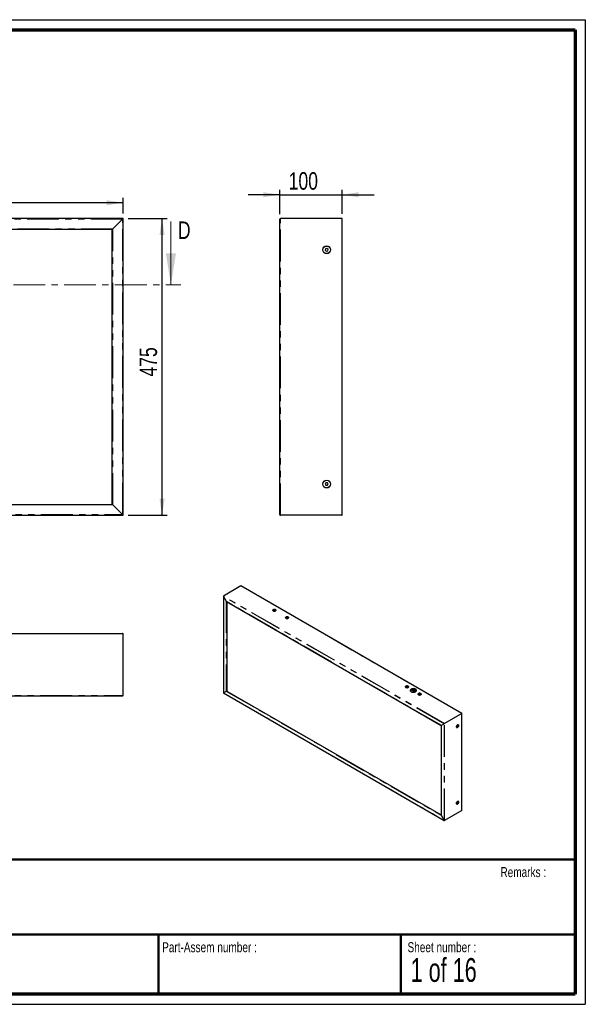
# Model space of a CAD drawing. Header units: millimetres. Extents: x 7 to 291, y 7 to 204.
# Tile 2 of 2: x 177 to 291, y 7 to 204. Entities that reach past the tile are written whole.
import ezdxf

# ---------------------------------------------------------------- set-up
doc = ezdxf.new("R2010")
doc.units = ezdxf.units.MM
doc.linetypes.add('CENTER', pattern=[10.16, 6.35, -1.27, 1.27, -1.27])
doc.linetypes.add('PHANTOM', pattern=[12.7, 6.35, -1.27, 1.27, -1.27, 1.27, -1.27])
for name, color, linetype in [('LAYER1', 7, 'Continuous'), ('LAYER2', 7, 'Continuous'), ('LOGO', 7, 'Continuous')]:
    doc.layers.add(name, color=color, linetype=linetype)
doc.styles.add('SLDTEXTSTYLE1', font='TXT', dxfattribs={"width": 0.75})
doc.styles.add('SLDTEXTSTYLE3', font='TXT', dxfattribs={"width": 0.678571})
doc.dimstyles.new('SLDDIMSTYLE0', dxfattribs={"dimtxt": 3.5, "dimasz": 3.302, "dimexe": 0, "dimexo": 0.0625, "dimgap": 0.875, "dimtad": 1, "dimdec": 1, "dimlfac": 8, "dimrnd": 1e-09, "dimzin": 12, "dimdsep": 46, "dimtxsty": 'SLDTEXTSTYLE1', "dimsah": 1, "dimcen": 0.09, "dimadec": 0, "dimazin": 3, "dimtfac": 1, "dimtdec": 1, "dimtofl": 0, "dimtmove": 0, "dimatfit": 3, "dimfxl": 1, "dimfrac": 2, "dimtolj": 1, "dimtzin": 12, "dimarcsym": 0})
doc.dimstyles.new('SLDDIMSTYLE1', dxfattribs={"dimtxt": 3.5, "dimasz": 3.302, "dimexe": 0, "dimexo": 0.0625, "dimgap": 0.875, "dimtad": 1, "dimdec": 1, "dimlfac": 8, "dimrnd": 1e-09, "dimzin": 12, "dimdsep": 46, "dimtxsty": 'SLDTEXTSTYLE1', "dimsah": 1, "dimcen": 0.09, "dimadec": 0, "dimazin": 3, "dimtfac": 1, "dimtdec": 1, "dimtmove": 0, "dimatfit": 0, "dimfxl": 1, "dimfrac": 2, "dimtolj": 1, "dimtzin": 12, "dimarcsym": 0})

# ---------------------------------------------------------------- blocks, each defined once
blk = doc.blocks.new('_D')
at = {"layer": 'LOGO'}
for p, q in [((41.86, 165), (41.86, 168.16)), ((198.11, 165), (198.11, 168.16)), ((198.11, 167.16), (41.86, 167.16))]:
    blk.add_line(p, q, dxfattribs=at)
for points in [[(41.86, 167.16), (45.17, 166.65), (45.17, 167.66)], [(198.11, 167.16), (194.81, 167.66), (194.81, 166.65)]]:
    blk.add_solid(points, dxfattribs=at)
at = {"layer": 'LOGO', "insert": (129.98, 171.67), "char_height": 3.5, "attachment_point": 1, "style": 'SLDTEXTSTYLE1'}
blk.add_mtext('1250', dxfattribs=at)
blk = doc.blocks.new('_D_1')
at = {"layer": 'LOGO'}
for p, q in [((199.11, 164), (206.91, 164)), ((205.91, 104.63), (205.91, 164)), ((199.11, 104.63), (206.91, 104.63))]:
    blk.add_line(p, q, dxfattribs=at)
for points in [[(205.91, 164), (205.4, 160.7), (206.42, 160.7)], [(205.91, 104.63), (206.42, 107.93), (205.4, 107.93)]]:
    blk.add_solid(points, dxfattribs=at)
at = {"layer": 'LOGO', "insert": (201.4, 132.39), "char_height": 3.5, "attachment_point": 1, "rotation": 90, "style": 'SLDTEXTSTYLE1'}
blk.add_mtext('475', dxfattribs=at)
blk = doc.blocks.new('_D_2')
at = {"layer": 'LOGO'}
for p, q in [((229.46, 164.88), (229.46, 169.76)), ((241.96, 164.94), (241.96, 169.76)), ((229.46, 168.76), (223.11, 168.76)), ((229.46, 168.76), (241.96, 168.76)), ((241.96, 168.76), (248.31, 168.76))]:
    blk.add_line(p, q, dxfattribs=at)
for points in [[(229.46, 168.76), (226.16, 169.27), (226.16, 168.25)], [(241.96, 168.76), (245.26, 168.25), (245.26, 169.27)]]:
    blk.add_solid(points, dxfattribs=at)
at = {"layer": 'LOGO', "insert": (231.24, 173.27), "char_height": 3.5, "attachment_point": 1, "style": 'SLDTEXTSTYLE1'}
blk.add_mtext('100', dxfattribs=at)

msp = doc.modelspace()

# ---------------------------------------------------------------- linework, layer by layer
at = {"color": 7, "linetype": 'Continuous', "lineweight": 25}
for p, q in [((198.113, 164.002), (41.863, 164.002)), ((196.051, 161.94), (197.988, 163.877)), ((198.113, 164.002), (197.988, 163.877)), ((197.988, 163.877), (198.113, 164.002)), ((198.113, 104.627), (198.113, 164.002)), ((229.458, 104.752), (229.458, 163.877)), ((241.896, 164.002), (229.583, 164.002)), ((241.958, 104.69), (241.958, 163.94)), ((195.926, 161.815), (44.051, 161.815)), ((196.051, 161.94), (195.926, 161.815)), ((195.926, 161.815), (196.051, 161.94)), ((195.926, 106.815), (195.926, 161.815)), ((238.625, 157.951), (238.556, 157.671)), ((238.556, 157.671), (238.765, 157.472)), ((238.902, 158.033), (238.625, 157.951)), ((239.11, 157.833), (238.902, 158.033)), ((239.042, 157.553), (239.11, 157.833)), ((238.765, 157.472), (239.042, 157.553)), ((238.689, 111.127), (238.545, 110.877)), ((238.545, 110.877), (238.689, 110.627)), ((238.978, 111.127), (238.689, 111.127)), ((238.689, 110.627), (238.978, 110.627)), ((239.122, 110.877), (238.978, 111.127)), ((238.978, 110.627), (239.122, 110.877)), ((44.051, 106.815), (195.926, 106.815)), ((195.926, 106.815), (196.051, 106.69)), ((196.051, 106.69), (195.926, 106.815)), ((197.988, 104.752), (196.051, 106.69)), ((41.863, 104.627), (198.113, 104.627)), ((197.988, 104.752), (198.113, 104.627)), ((198.113, 104.627), (197.988, 104.752)), ((241.896, 104.627), (229.583, 104.627)), ((221.68, 90.486), (218.198, 88.476)), ((265.882, 64.978), (221.698, 90.485)), ((218.183, 88.444), (218.183, 69.075)), ((218.198, 88.394), (218.746, 87.445)), ((218.781, 87.408), (261.758, 62.597)), ((218.838, 87.375), (218.838, 69.453)), ((41.988, 81.001), (197.988, 81.001)), ((198.113, 68.563), (198.113, 80.876)), ((218.183, 69.075), (262.356, 43.574)), ((218.746, 69.4), (218.198, 69.083)), ((218.816, 69.44), (218.838, 69.453)), ((218.838, 69.453), (261.758, 44.675)), ((255.621, 69.545), (255.562, 69.58)), ((255.745, 69.637), (255.727, 69.648)), ((256.494, 69.268), (255.806, 69.666)), ((256.537, 69.284), (255.848, 69.682)), ((256.218, 69.528), (255.892, 69.716)), ((256.218, 69.528), (256.218, 69.854)), ((256.394, 69.738), (256.394, 69.726)), ((256.444, 69.704), (256.394, 69.733)), ((256.394, 69.686), (256.394, 69.674)), ((256.444, 69.652), (256.394, 69.681)), ((256.394, 69.634), (256.394, 69.622)), ((256.444, 69.6), (256.394, 69.629)), ((256.394, 69.582), (256.394, 69.57)), ((256.444, 69.548), (256.394, 69.577)), ((256.394, 69.505), (256.394, 69.53)), ((256.743, 69.549), (256.418, 69.737)), ((256.743, 69.497), (256.418, 69.685)), ((256.743, 69.446), (256.418, 69.633)), ((256.444, 69.737), (256.444, 69.735)), ((256.444, 69.704), (256.444, 69.683)), ((256.731, 69.536), (256.444, 69.701)), ((256.731, 69.53), (256.444, 69.696)), ((256.444, 69.652), (256.444, 69.631)), ((256.731, 69.484), (256.444, 69.649)), ((256.731, 69.478), (256.444, 69.644)), ((256.444, 69.6), (256.444, 69.579)), ((256.731, 69.432), (256.444, 69.597)), ((256.731, 69.428), (256.444, 69.593)), ((256.444, 69.548), (256.444, 69.527)), ((256.706, 69.391), (256.444, 69.542)), ((256.729, 69.583), (256.448, 69.745)), ((256.726, 69.59), (256.452, 69.748)), ((256.71, 69.62), (256.484, 69.75)), ((256.731, 69.569), (256.731, 69.571)), ((256.752, 69.525), (256.731, 69.538)), ((256.731, 69.517), (256.731, 69.538)), ((256.752, 69.474), (256.731, 69.486)), ((256.731, 69.466), (256.731, 69.486)), ((256.74, 69.429), (256.731, 69.434)), ((256.731, 69.417), (256.731, 69.434)), ((256.752, 69.519), (256.752, 69.531)), ((256.752, 69.467), (256.752, 69.479)), ((41.926, 68.501), (198.051, 68.501)), ((265.874, 64.974), (262.392, 62.963)), ((265.882, 45.597), (265.882, 64.978)), ((261.758, 62.597), (261.758, 44.61)), ((261.773, 62.606), (262.321, 62.922)), ((264.847, 62.179), (264.858, 62.172)), ((264.949, 62.463), (264.93, 62.36)), ((264.93, 62.363), (264.989, 62.329)), ((264.93, 62.36), (264.989, 62.329)), ((265.027, 62.535), (264.949, 62.463)), ((264.953, 62.467), (265.067, 62.401)), ((264.989, 62.329), (265.067, 62.401)), ((265.086, 62.504), (265.027, 62.535)), ((265.067, 62.401), (265.086, 62.504)), ((265.158, 62.692), (265.147, 62.698)), ((265.158, 47.382), (265.147, 47.388)), ((265.874, 45.581), (262.392, 43.57)), ((264.847, 46.868), (264.858, 46.862)), ((264.967, 47.18), (264.926, 47.075)), ((264.926, 47.075), (264.967, 47.017)), ((264.945, 47.124), (265.049, 47.064)), ((265.049, 47.227), (264.967, 47.18)), ((264.967, 47.017), (265.049, 47.064)), ((265.019, 47.21), (265.09, 47.169)), ((265.09, 47.169), (265.049, 47.227)), ((265.049, 47.064), (265.09, 47.169)), ((262.321, 43.611), (261.773, 44.56))]:
    msp.add_line(p, q, dxfattribs=at)
at = {"color": 8, "linetype": 'PHANTOM', "lineweight": 18}
for p, q in [((197.988, 163.877), (41.988, 163.877)), ((197.988, 104.752), (197.988, 163.877)), ((229.583, 104.627), (229.583, 164.002)), ((241.896, 104.627), (241.896, 164.002)), ((196.051, 161.94), (43.926, 161.94)), ((196.051, 106.69), (196.051, 161.94)), ((43.926, 106.69), (196.051, 106.69)), ((41.988, 104.752), (197.988, 104.752)), ((265.874, 64.974), (221.68, 90.486)), ((262.392, 62.963), (218.198, 88.476)), ((218.198, 88.394), (218.198, 69.083)), ((262.321, 62.922), (218.198, 88.394)), ((218.746, 87.445), (218.746, 69.4)), ((261.773, 62.606), (218.746, 87.445)), ((218.816, 87.387), (218.816, 69.44)), ((41.863, 80.876), (198.113, 80.876)), ((218.198, 69.083), (262.321, 43.611)), ((218.746, 69.4), (261.773, 44.56)), ((218.816, 69.44), (261.758, 44.65)), ((41.863, 68.563), (198.113, 68.563)), ((265.874, 45.581), (265.874, 64.974)), ((261.773, 44.56), (261.773, 62.606)), ((262.321, 43.611), (262.321, 62.922)), ((262.392, 43.57), (262.392, 62.963))]:
    msp.add_line(p, q, dxfattribs=at)
at = {"color": 7, "linetype": 'Continuous', "lineweight": 18}
msp.add_line((207.684, 163.416), (207.684, 150.716), dxfattribs=at)
at = {"color": 7, "linetype": 'CENTER', "lineweight": 18}
msp.add_line((33.924, 150.716), (209.684, 150.716), dxfattribs=at)
at = {"color": 7, "linetype": 'Continuous', "lineweight": 25, "flags": 128}
for points in [[(228.597, 85.744), (228.643, 85.71), (228.673, 85.671), (228.687, 85.629), (228.682, 85.587), (228.66, 85.546), (228.622, 85.509), (228.57, 85.479), (228.506, 85.457), (228.435, 85.444), (228.361, 85.441), (228.288, 85.449), (228.221, 85.467), (228.162, 85.493), (228.117, 85.527), (228.086, 85.566), (228.073, 85.608), (228.077, 85.651), (228.099, 85.691), (228.138, 85.728), (228.19, 85.758), (228.254, 85.78), (228.324, 85.793), (228.398, 85.796), (228.471, 85.788), (228.539, 85.77), (228.597, 85.744)], [(228.164, 85.492), (228.222, 85.466), (228.289, 85.448), (228.361, 85.441), (228.435, 85.443), (228.505, 85.456), (228.568, 85.478), (228.62, 85.508), (228.658, 85.544), (228.68, 85.585), (228.684, 85.627), (228.671, 85.669), (228.641, 85.708), (228.596, 85.741), (228.538, 85.767), (228.471, 85.785), (228.398, 85.792), (228.325, 85.79), (228.255, 85.777), (228.192, 85.755), (228.14, 85.725), (228.102, 85.689), (228.08, 85.648), (228.075, 85.606), (228.089, 85.564), (228.119, 85.525), (228.164, 85.492)], [(228.274, 85.555), (228.317, 85.538), (228.367, 85.53), (228.419, 85.533), (228.466, 85.546), (228.503, 85.567), (228.525, 85.594), (228.529, 85.624), (228.516, 85.653), (228.486, 85.678), (228.443, 85.695), (228.393, 85.703), (228.341, 85.7), (228.294, 85.687), (228.257, 85.666), (228.235, 85.639), (228.23, 85.609), (228.244, 85.58), (228.274, 85.555)], [(231.143, 84.275), (231.189, 84.241), (231.219, 84.202), (231.232, 84.16), (231.228, 84.117), (231.206, 84.076), (231.168, 84.04), (231.115, 84.009), (231.052, 83.987), (230.981, 83.974), (230.907, 83.972), (230.834, 83.98), (230.766, 83.997), (230.708, 84.023), (230.662, 84.057), (230.632, 84.096), (230.619, 84.138), (230.623, 84.181), (230.645, 84.222), (230.683, 84.258), (230.736, 84.289), (230.799, 84.311), (230.87, 84.324), (230.944, 84.326), (231.017, 84.318), (231.085, 84.301), (231.143, 84.275)], [(230.658, 84.232), (230.631, 84.193), (230.621, 84.151), (230.628, 84.108), (230.652, 84.068), (230.693, 84.033), (230.747, 84.004), (230.811, 83.984), (230.882, 83.973), (230.956, 83.972), (231.028, 83.981), (231.093, 84), (231.149, 84.027), (231.193, 84.062), (231.22, 84.101), (231.23, 84.143), (231.223, 84.185), (231.198, 84.225), (231.158, 84.261), (231.104, 84.29), (231.04, 84.31), (230.969, 84.321), (230.895, 84.322), (230.823, 84.313), (230.758, 84.294), (230.702, 84.266), (230.658, 84.232)], [(230.794, 84.189), (230.777, 84.16), (230.778, 84.13), (230.797, 84.102), (230.831, 84.08), (230.877, 84.065), (230.928, 84.06), (230.979, 84.066), (231.024, 84.082), (231.057, 84.105), (231.074, 84.134), (231.073, 84.164), (231.054, 84.192), (231.02, 84.214), (230.974, 84.229), (230.923, 84.234), (230.871, 84.228), (230.827, 84.212), (230.794, 84.189)], [(255.114, 70.436), (255.16, 70.403), (255.19, 70.364), (255.203, 70.322), (255.199, 70.279), (255.177, 70.238), (255.138, 70.201), (255.086, 70.171), (255.023, 70.149), (254.952, 70.136), (254.878, 70.134), (254.805, 70.141), (254.737, 70.159), (254.679, 70.185), (254.633, 70.219), (254.603, 70.258), (254.589, 70.3), (254.594, 70.343), (254.616, 70.384), (254.654, 70.42), (254.707, 70.451), (254.77, 70.473), (254.841, 70.485), (254.915, 70.488), (254.988, 70.48), (255.055, 70.463), (255.114, 70.436)], [(254.629, 70.394), (254.602, 70.355), (254.591, 70.313), (254.599, 70.27), (254.623, 70.23), (254.664, 70.195), (254.718, 70.166), (254.782, 70.146), (254.853, 70.135), (254.927, 70.134), (254.999, 70.143), (255.064, 70.162), (255.12, 70.189), (255.163, 70.224), (255.191, 70.263), (255.201, 70.305), (255.194, 70.347), (255.169, 70.387), (255.129, 70.423), (255.075, 70.452), (255.011, 70.472), (254.94, 70.483), (254.866, 70.484), (254.794, 70.475), (254.728, 70.456), (254.672, 70.428), (254.629, 70.394)], [(254.765, 70.351), (254.748, 70.322), (254.749, 70.292), (254.768, 70.264), (254.802, 70.241), (254.848, 70.227), (254.899, 70.222), (254.95, 70.228), (254.995, 70.244), (255.028, 70.267), (255.045, 70.295), (255.044, 70.326), (255.025, 70.354), (254.991, 70.376), (254.945, 70.391), (254.894, 70.395), (254.842, 70.39), (254.798, 70.374), (254.765, 70.351)], [(255.727, 69.321), (255.808, 69.282), (255.9, 69.251), (255.999, 69.229), (256.103, 69.217), (256.209, 69.216), (256.314, 69.225), (256.414, 69.244), (256.508, 69.273), (256.592, 69.31), (256.664, 69.355), (256.721, 69.407), (256.763, 69.463), (256.787, 69.523), (256.794, 69.584), (256.783, 69.645), (256.754, 69.704), (256.708, 69.759), (256.647, 69.809), (256.572, 69.852), (256.486, 69.887), (256.39, 69.914), (256.288, 69.93), (256.182, 69.937), (256.077, 69.933), (255.974, 69.919), (255.876, 69.895), (255.787, 69.862), (255.709, 69.82), (255.644, 69.772), (255.594, 69.718), (255.561, 69.66), (255.545, 69.599), (255.548, 69.538), (255.568, 69.478), (255.605, 69.421), (255.659, 69.368), (255.727, 69.321)], [(257.659, 68.967), (257.705, 68.933), (257.736, 68.894), (257.749, 68.852), (257.744, 68.809), (257.722, 68.768), (257.684, 68.732), (257.632, 68.702), (257.568, 68.679), (257.497, 68.667), (257.423, 68.664), (257.351, 68.672), (257.283, 68.689), (257.225, 68.716), (257.179, 68.75), (257.148, 68.789), (257.135, 68.831), (257.14, 68.873), (257.162, 68.914), (257.2, 68.951), (257.252, 68.981), (257.316, 69.003), (257.387, 69.016), (257.461, 69.019), (257.533, 69.011), (257.601, 68.993), (257.659, 68.967)], [(257.175, 68.924), (257.147, 68.885), (257.137, 68.843), (257.144, 68.801), (257.169, 68.761), (257.209, 68.725), (257.263, 68.697), (257.328, 68.676), (257.399, 68.665), (257.472, 68.664), (257.544, 68.673), (257.61, 68.692), (257.666, 68.72), (257.709, 68.754), (257.737, 68.794), (257.747, 68.836), (257.74, 68.878), (257.715, 68.918), (257.675, 68.953), (257.621, 68.982), (257.556, 69.003), (257.485, 69.014), (257.412, 69.015), (257.34, 69.005), (257.274, 68.986), (257.218, 68.959), (257.175, 68.924)], [(257.311, 68.881), (257.294, 68.853), (257.295, 68.823), (257.314, 68.795), (257.348, 68.772), (257.393, 68.757), (257.445, 68.753), (257.496, 68.759), (257.541, 68.774), (257.573, 68.797), (257.59, 68.826), (257.589, 68.856), (257.57, 68.884), (257.536, 68.907), (257.491, 68.921), (257.439, 68.926), (257.388, 68.92), (257.343, 68.905), (257.311, 68.881)], [(265.874, 64.974), (265.877, 64.975), (265.88, 64.977), (265.881, 64.978), (265.882, 64.978)], [(265.882, 64.978), (265.882, 64.978), (265.881, 64.978), (265.88, 64.977), (265.877, 64.975), (265.874, 64.974)], [(264.785, 62.304), (264.792, 62.246), (264.811, 62.199), (264.841, 62.165), (264.882, 62.147), (264.929, 62.146), (264.981, 62.161), (265.035, 62.192), (265.087, 62.237), (265.135, 62.294), (265.175, 62.358), (265.205, 62.427), (265.224, 62.496), (265.231, 62.561), (265.224, 62.619), (265.205, 62.666), (265.175, 62.699), (265.135, 62.717), (265.087, 62.718), (265.035, 62.703), (264.981, 62.672), (264.929, 62.627), (264.882, 62.571), (264.841, 62.507), (264.811, 62.438), (264.792, 62.369), (264.785, 62.304)], [(264.855, 62.513), (264.896, 62.575), (264.944, 62.629), (264.996, 62.67), (265.049, 62.696), (265.1, 62.706), (265.145, 62.699), (265.181, 62.674), (265.206, 62.635), (265.219, 62.583), (265.218, 62.521), (265.205, 62.454), (265.179, 62.385), (265.142, 62.319), (265.097, 62.261), (265.046, 62.213), (264.993, 62.179), (264.941, 62.161), (264.893, 62.16), (264.852, 62.176), (264.821, 62.208), (264.802, 62.254), (264.796, 62.312), (264.803, 62.377), (264.823, 62.445), (264.855, 62.513)], [(264.785, 46.993), (264.792, 46.936), (264.811, 46.889), (264.841, 46.855), (264.882, 46.837), (264.929, 46.836), (264.981, 46.851), (265.035, 46.882), (265.087, 46.927), (265.135, 46.983), (265.175, 47.048), (265.205, 47.116), (265.224, 47.185), (265.231, 47.251), (265.224, 47.308), (265.205, 47.355), (265.175, 47.389), (265.135, 47.407), (265.087, 47.408), (265.035, 47.393), (264.981, 47.362), (264.929, 47.317), (264.882, 47.261), (264.841, 47.196), (264.811, 47.128), (264.792, 47.059), (264.785, 46.993)], [(264.796, 47), (264.803, 47.064), (264.822, 47.133), (264.853, 47.2), (264.894, 47.263), (264.942, 47.317), (264.995, 47.359), (265.048, 47.386), (265.098, 47.396), (265.143, 47.389), (265.18, 47.365), (265.205, 47.326), (265.218, 47.274), (265.218, 47.213), (265.205, 47.146), (265.18, 47.077), (265.143, 47.011), (265.098, 46.953), (265.048, 46.904), (264.995, 46.87), (264.942, 46.851), (264.894, 46.85), (264.853, 46.865), (264.822, 46.897), (264.803, 46.943), (264.796, 47)]]:
    msp.add_lwpolyline(points, dxfattribs=at)
at = {"color": 7, "linetype": 'Continuous', "lineweight": 25}
for centre, radius in [((238.833, 157.752), 0.787), ((238.833, 157.752), 0.75), ((238.833, 110.877), 0.787), ((238.833, 110.877), 0.75)]:
    msp.add_circle(centre, radius, dxfattribs=at)
for centre, radius, start, end in [((229.583, 163.877), 0.125, 90, 180), ((241.896, 163.94), 0.0625, 0, 90), ((229.583, 104.752), 0.125, 180, 270), ((241.896, 104.69), 0.0625, 270, 0), ((197.988, 80.876), 0.125, 0, 90), ((255.771, 69.491), 0.227, 157.00331, 168.75769), ((255.948, 69.23), 0.454, 121.55481, 135.95187), ((256.087, 68.988), 0.734, 107.32283, 117.77217), ((256.169, 68.785), 1.07, 87.3931, 97.92762), ((256.173, 68.502), 1.026, 77.58781, 87.51084), ((198.051, 68.563), 0.0625, 270, 0)]:
    msp.add_arc(centre, radius, start, end, dxfattribs=at)
for centre, major_axis, ratio, start_param, end_param in [((221.698, 90.456), (-0.0177, 0.0306), 0.5773346, 5.4978278, 6.2831447), ((221.698, 90.456), (-0.0177, 0.0306), 0.5773346, 5.4978278, 6.2831447), ((218.233, 88.415), (-0.0354, 0.0612), 0.5773346, 6.2831447, 7.853941), ((218.233, 88.415), (-0.0354, 0.0612), 0.5773346, 6.2831447, 7.853941), ((218.781, 87.466), (-0.0354, 0.0612), 0.5773346, 1.5707557, 2.3562351), ((218.781, 87.466), (-0.0354, 0.0612), 0.5773346, 1.5707557, 2.3562351), ((218.233, 69.104), (0.05, 0.0289), 0.0000704, 2.3561539, 3.141552), ((218.233, 69.104), (0.05, 0.0289), 0.0000704, 2.3561539, 3.1416333), ((218.781, 69.42), (0.05, 0.0289), 0.0000704, 0.7853575, 2.3561539), ((218.781, 69.42), (0.05, 0.0289), 0.0000704, 0.7853575, 2.3561539), ((256.169, 69.229), (0.625, -0.361), 0.0000704, 3.3801805, 3.6432373), ((256.169, 69.392), (0.442, 0.765), 0.5773346, 1.570837, 1.6108476), ((256.169, 69.392), (0.625, -0.361), 0.0000704, 3.9270314, 3.9670421), ((256.169, 69.229), (0.442, 0.765), 0.5773346, 1.023986, 1.2870428), ((256.169, 69.132), (0.527, 0.482), 0.6978748, 0.5474521, 0.6350815), ((256.169, 69.658), (0.623, -0.219), 0.2183122, 1.1922462, 1.2798756), ((256.169, 69.08), (0.527, 0.482), 0.6978748, 0.5474521, 0.6350815), ((256.169, 69.606), (0.623, -0.219), 0.2183122, 1.1922462, 1.2798756), ((256.169, 69.028), (0.527, 0.482), 0.6978748, 0.5474521, 0.6350815), ((256.169, 69.555), (0.623, -0.219), 0.2183122, 1.1922462, 1.2798756), ((256.169, 68.976), (0.527, 0.482), 0.6978748, 0.5474521, 0.6350815), ((256.169, 69.503), (0.623, -0.219), 0.2183122, 1.1922462, 1.2798756), ((256.169, 68.924), (0.527, 0.482), 0.6978748, 0.5474521, 0.6350815), ((256.169, 69.132), (0.527, 0.482), 0.6978748, 6.0827467, 6.1703761), ((256.169, 69.658), (0.623, -0.219), 0.2183122, 0.4443555, 0.5319849), ((256.169, 69.08), (0.527, 0.482), 0.6978748, 6.0827467, 6.1703761), ((256.169, 69.606), (0.623, -0.219), 0.2183122, 0.4443555, 0.5319849), ((256.169, 69.028), (0.527, 0.482), 0.6978748, 6.107276, 6.1703761), ((256.169, 69.555), (0.623, -0.219), 0.2183122, 0.501299, 0.5319849), ((261.808, 62.626), (0.05, 0.0289), 0.0000704, 2.3561539, 3.141552), ((261.808, 62.626), (0.05, 0.0289), 0.0000704, 2.3561539, 3.1416333), ((262.356, 62.943), (0.05, 0.0289), 0.0000704, 0.7853575, 2.3561539), ((262.356, 62.943), (0.05, 0.0289), 0.0000704, 0.7853575, 2.3561539), ((265.857, 45.611), (-0.0177, 0.0306), 0.5773346, 3.141552, 3.9269502), ((265.857, 45.611), (-0.0177, 0.0306), 0.5773346, 3.141552, 3.9269502), ((261.808, 44.581), (-0.0354, 0.0612), 0.5773346, 0.7853575, 1.5707557), ((261.808, 44.581), (-0.0354, 0.0612), 0.5773346, 0.7853575, 1.5707557), ((262.356, 43.632), (-0.0354, 0.0612), 0.5773346, 1.5707557, 3.141552), ((262.356, 43.632), (-0.0354, 0.0612), 0.5773346, 1.5707557, 3.141552)]:
    msp.add_ellipse(centre, major_axis=major_axis, ratio=ratio, start_param=start_param, end_param=end_param, dxfattribs=at)
msp.add_open_spline([(256.444, 69.737), (256.444, 69.741), (256.446, 69.744), (256.451, 69.748), (256.455, 69.75), (256.465, 69.752), (256.473, 69.753), (256.488, 69.752), (256.496, 69.751), (256.512, 69.748), (256.519, 69.746), (256.542, 69.739), (256.557, 69.734), (256.585, 69.721), (256.598, 69.714), (256.624, 69.699), (256.637, 69.691), (256.66, 69.674), (256.671, 69.664), (256.687, 69.649), (256.692, 69.643), (256.702, 69.632), (256.707, 69.626), (256.716, 69.612), (256.72, 69.605), (256.725, 69.593), (256.727, 69.589), (256.73, 69.58), (256.731, 69.575), (256.731, 69.571)], degree=3, knots=[0, 0, 0, 0, 0.03125, 0.03125, 0.0625, 0.0625, 0.125, 0.125, 0.1875, 0.1875, 0.25, 0.25, 0.375, 0.375, 0.5, 0.5, 0.625, 0.625, 0.75, 0.75, 0.8125, 0.8125, 0.875, 0.875, 0.9375, 0.9375, 0.96875, 0.96875, 1, 1, 1, 1], dxfattribs=at)
at = {"color": 7, "linetype": 'Continuous', "lineweight": 18}
msp.add_solid([(207.684, 150.716), (208.7, 157.066), (206.668, 157.066)], dxfattribs=at)
at = {"layer": 'LAYER1', "lineweight": 50}
for p, q in [((8.57, 35.784), (288.57, 35.784)), ((8.57, 20.784), (288.57, 20.784)), ((205.222, 8.784), (205.222, 20.784)), ((253.651, 8.784), (253.651, 20.784))]:
    msp.add_line(p, q, dxfattribs=at)
at = {"layer": 'LAYER2', "lineweight": 70}
for p, q in [((8.57, 201.784), (288.57, 201.784)), ((288.57, 201.784), (288.57, 8.784)), ((288.57, 8.784), (8.57, 8.784))]:
    msp.add_line(p, q, dxfattribs=at)
at = {"layer": 'LOGO'}
for p, q in [((6.57, 203.784), (290.57, 203.784)), ((290.57, 203.784), (290.57, 6.784)), ((6.57, 6.784), (290.57, 6.784))]:
    msp.add_line(p, q, dxfattribs=at)

# ---------------------------------------------------------------- texts
at = {"color": 7, "linetype": 'Continuous', "insert": (209.08, 163.416), "char_height": 3.5, "attachment_point": 1, "style": 'SLDTEXTSTYLE1'}
msp.add_mtext('D', dxfattribs=at)
at = {"layer": 'LOGO', "attachment_point": 1}
for s, insert, char_height, style in [('Remarks :', (273.596, 34.236), 2, 'SLDTEXTSTYLE1'), ('Part-Assem number :', (205.927, 19.21), 2, 'SLDTEXTSTYLE1'), ('Sheet number :', (255.011, 19.21), 2, 'SLDTEXTSTYLE1'), ('1 of 16', (255.634, 16.04), 4.7625, 'SLDTEXTSTYLE3')]:
    msp.add_mtext(s, dxfattribs=dict(at, insert=insert, char_height=char_height, style=style))

# ---------------------------------------------------------------- dimensions: what is measured, and where the dimension line sits
at = {"layer": 'LOGO'}
for base, p1, p2, dimstyle, picture, middle in [((41.863, 167.157), (198.113, 164.002), (41.863, 164.002), 'SLDDIMSTYLE0', '_D', (135.151, 167.157)), ((241.958, 168.758), (229.458, 163.877), (241.958, 163.94), 'SLDDIMSTYLE1', '_D_2', (235.115, 168.758))]:
    dim = msp.add_linear_dim(base=base, p1=p1, p2=p2, dimstyle=dimstyle, dxfattribs=at)
    dim.commit()
    dim.dimension.update_dxf_attribs({"geometry": picture, "text_midpoint": middle, "dimtype": 160})
dim = msp.add_linear_dim(base=(205.911, 164.002), p1=(198.113, 104.627), p2=(198.113, 164.002), angle=90, dimstyle='SLDDIMSTYLE0', dxfattribs=at)
dim.commit()
dim.dimension.update_dxf_attribs({"geometry": '_D_1', "text_midpoint": (205.911, 136.27), "dimtype": 160})

doc.saveas('drawing.dxf')
